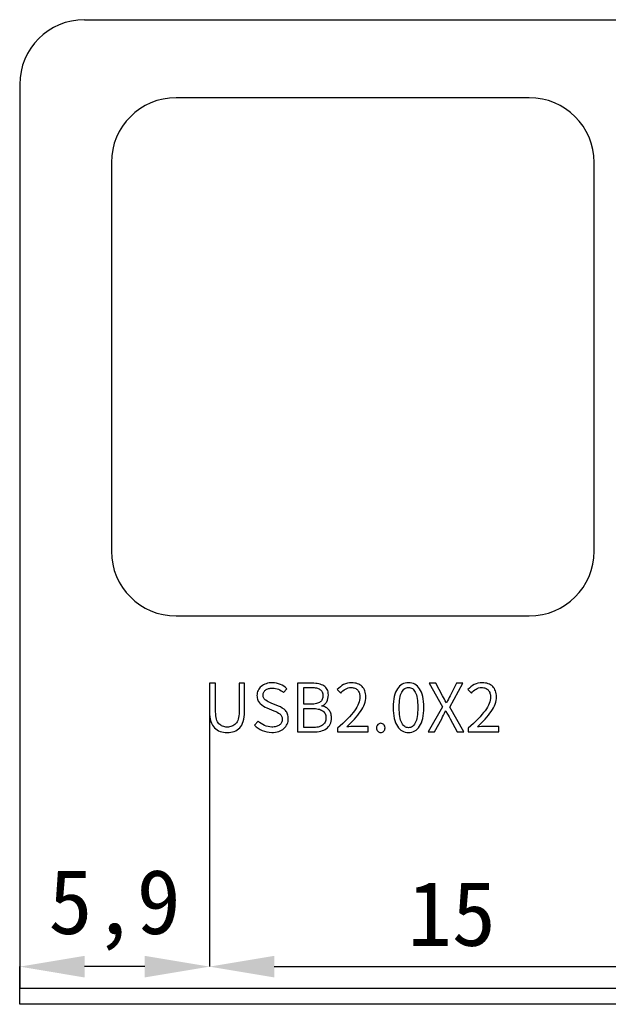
# Model space of a CAD drawing. Header units: millimetres. Extents: x 1723.3 to 1781.9, y 2293.1 to 2323.5.
# Tile 1 of 3: x 1723.3 to 1741.5, y 2293.1 to 2323.5. Entities that reach past the tile are written whole.
import ezdxf

# ---------------------------------------------------------------- set-up
doc = ezdxf.new("R2010")
doc.units = ezdxf.units.MM
doc.styles.add('黑体高度2mm', font='simhei.ttf', dxfattribs={"height": 2})
doc.dimstyles.new('红色高度2mm', dxfattribs={"dimtxt": 2, "dimasz": 2, "dimexe": 0, "dimexo": 0, "dimtad": 1, "dimdec": 1, "dimtxsty": '黑体高度2mm', "dimcen": 2.5, "dimclrd": 1, "dimclre": 1, "dimclrt": 1, "dimadec": 0, "dimazin": 0, "dimtfac": 1, "dimtdec": 1, "dimtmove": 0, "dimatfit": 3, "dimfxl": 1, "dimarcsym": 0})

# ---------------------------------------------------------------- blocks, each defined once
blk = doc.blocks.new('*D13')
at = {"color": 1, "lineweight": -2, "transparency": 16777216}
for p, q in [((1729.165, 2303.022), (1729.165, 2294.274)), ((1723.306, 2293.111), (1723.306, 2294.274)), ((1727.165, 2294.274), (1725.306, 2294.274))]:
    blk.add_line(p, q, dxfattribs=at)
at = {"color": 1, "transparency": 16777216}
for points in [[(1725.306, 2294.607), (1725.306, 2293.94), (1723.306, 2294.274)], [(1727.165, 2294.607), (1727.165, 2293.94), (1729.165, 2294.274)]]:
    blk.add_solid(points, dxfattribs=at)
at = {"layer": 'Defpoints', "color": 0, "transparency": 16777216}
for p in [(1729.165, 2303.022), (1723.306, 2294.274), (1723.306, 2293.111)]:
    blk.add_point(p, dxfattribs=at)
at = {"color": 1, "transparency": 16777216, "insert": (1726.235, 2296.022), "char_height": 2, "attachment_point": 5, "style": '黑体高度2mm'}
blk.add_mtext('5,9', dxfattribs=at)
blk = doc.blocks.new('*D11')
at = {"color": 1, "lineweight": -2, "transparency": 16777216}
for p, q in [((1744.123, 2303.022), (1744.123, 2294.274)), ((1731.165, 2294.274), (1742.123, 2294.274))]:
    blk.add_line(p, q, dxfattribs=at)
at = {"color": 1, "transparency": 16777216}
for points in [[(1731.165, 2294.607), (1731.165, 2293.94), (1729.165, 2294.274)], [(1742.123, 2294.607), (1742.123, 2293.94), (1744.123, 2294.274)]]:
    blk.add_solid(points, dxfattribs=at)
at = {"layer": 'Defpoints', "color": 0, "transparency": 16777216}
for p in [(1744.123, 2303.022), (1729.165, 2294.274), (1744.123, 2294.274)]:
    blk.add_point(p, dxfattribs=at)
at = {"color": 1, "transparency": 16777216, "insert": (1736.644, 2295.899), "char_height": 2, "attachment_point": 5, "style": '黑体高度2mm'}
blk.add_mtext('15', dxfattribs=at)

msp = doc.modelspace()

# ---------------------------------------------------------------- linework, layer by layer
at = {"color": 7, "linetype": 'Continuous', "lineweight": 25}
for p, q in [((1725.306, 2323.511), (1779.906, 2323.511)), ((1723.306, 2321.511), (1723.306, 2293.611)), ((1739.036, 2321.101), (1728.136, 2321.101)), ((1726.136, 2319.101), (1726.136, 2307.101)), ((1741.036, 2307.101), (1741.036, 2319.101)), ((1728.136, 2305.101), (1739.036, 2305.101)), ((1723.306, 2293.611), (1781.906, 2293.611)), ((1723.306, 2293.111), (1723.306, 2293.611)), ((1781.906, 2293.111), (1723.306, 2293.111))]:
    msp.add_line(p, q, dxfattribs=at)
at = {"color": 7, "linetype": 'Continuous', "flags": 128}
for points in [[(1729.71, 2301.504), (1729.769, 2301.506), (1729.825, 2301.512), (1729.877, 2301.522), (1729.927, 2301.537), (1729.974, 2301.558), (1730.018, 2301.583), (1730.058, 2301.612), (1730.096, 2301.647), (1730.131, 2301.686), (1730.161, 2301.733), (1730.186, 2301.786), (1730.207, 2301.845), (1730.224, 2301.911), (1730.236, 2301.984), (1730.243, 2302.063), (1730.247, 2302.148), (1730.247, 2302.148), (1730.247, 2303.022), (1730.247, 2303.022), (1730.078, 2303.022), (1730.078, 2303.022), (1730.078, 2302.142), (1730.078, 2302.142), (1730.075, 2302.078), (1730.07, 2302.019), (1730.061, 2301.966), (1730.05, 2301.917), (1730.035, 2301.873), (1730.017, 2301.834), (1729.995, 2301.8), (1729.971, 2301.772), (1729.945, 2301.747), (1729.916, 2301.726), (1729.886, 2301.708), (1729.855, 2301.694), (1729.821, 2301.683), (1729.786, 2301.675), (1729.749, 2301.671), (1729.71, 2301.671), (1729.71, 2301.671), (1729.673, 2301.671), (1729.637, 2301.675), (1729.603, 2301.683), (1729.57, 2301.694), (1729.539, 2301.708), (1729.51, 2301.726), (1729.483, 2301.747), (1729.457, 2301.772), (1729.433, 2301.8), (1729.413, 2301.834), (1729.395, 2301.873), (1729.381, 2301.917), (1729.369, 2301.966), (1729.361, 2302.019), (1729.355, 2302.078), (1729.353, 2302.142), (1729.353, 2302.142), (1729.353, 2303.022), (1729.353, 2303.022), (1729.165, 2303.022), (1729.165, 2303.022), (1729.165, 2302.148), (1729.165, 2302.148), (1729.168, 2302.063), (1729.176, 2301.984), (1729.189, 2301.911), (1729.206, 2301.845), (1729.228, 2301.786), (1729.254, 2301.733), (1729.285, 2301.686), (1729.32, 2301.647), (1729.359, 2301.612), (1729.401, 2301.583), (1729.445, 2301.558), (1729.493, 2301.537), (1729.543, 2301.522), (1729.596, 2301.512), (1729.652, 2301.506), (1729.71, 2301.504), (1729.71, 2301.504), (1729.71, 2301.504)], [(1731.085, 2301.504), (1731.144, 2301.507), (1731.199, 2301.514), (1731.251, 2301.524), (1731.3, 2301.537), (1731.345, 2301.555), (1731.387, 2301.575), (1731.426, 2301.6), (1731.461, 2301.628), (1731.492, 2301.658), (1731.52, 2301.691), (1731.543, 2301.726), (1731.562, 2301.762), (1731.577, 2301.8), (1731.588, 2301.84), (1731.594, 2301.882), (1731.597, 2301.926), (1731.597, 2301.926), (1731.595, 2301.965), (1731.59, 2302.002), (1731.583, 2302.037), (1731.574, 2302.07), (1731.561, 2302.1), (1731.547, 2302.128), (1731.529, 2302.154), (1731.509, 2302.178), (1731.464, 2302.22), (1731.412, 2302.258), (1731.354, 2302.292), (1731.29, 2302.32), (1731.29, 2302.32), (1731.07, 2302.411), (1731.07, 2302.411), (1731.024, 2302.429), (1730.98, 2302.45), (1730.939, 2302.473), (1730.899, 2302.498), (1730.881, 2302.512), (1730.865, 2302.528), (1730.851, 2302.546), (1730.84, 2302.565), (1730.831, 2302.585), (1730.824, 2302.607), (1730.82, 2302.631), (1730.817, 2302.657), (1730.817, 2302.657), (1730.819, 2302.681), (1730.823, 2302.704), (1730.829, 2302.726), (1730.838, 2302.746), (1730.849, 2302.766), (1730.862, 2302.783), (1730.877, 2302.8), (1730.895, 2302.815), (1730.915, 2302.829), (1730.937, 2302.84), (1730.961, 2302.85), (1730.986, 2302.858), (1731.013, 2302.865), (1731.041, 2302.87), (1731.072, 2302.873), (1731.104, 2302.874), (1731.104, 2302.874), (1731.156, 2302.871), (1731.205, 2302.864), (1731.252, 2302.852), (1731.296, 2302.836), (1731.338, 2302.816), (1731.378, 2302.792), (1731.415, 2302.765), (1731.451, 2302.735), (1731.451, 2302.735), (1731.549, 2302.853), (1731.549, 2302.853), (1731.507, 2302.893), (1731.461, 2302.929), (1731.411, 2302.961), (1731.356, 2302.988), (1731.297, 2303.01), (1731.236, 2303.026), (1731.171, 2303.036), (1731.104, 2303.04), (1731.104, 2303.04), (1731.052, 2303.037), (1731.003, 2303.032), (1730.956, 2303.023), (1730.912, 2303.01), (1730.871, 2302.994), (1730.832, 2302.975), (1730.796, 2302.953), (1730.762, 2302.928), (1730.732, 2302.899), (1730.706, 2302.869), (1730.683, 2302.836), (1730.665, 2302.802), (1730.65, 2302.766), (1730.639, 2302.727), (1730.632, 2302.687), (1730.629, 2302.644), (1730.629, 2302.644), (1730.632, 2302.605), (1730.638, 2302.569), (1730.646, 2302.535), (1730.657, 2302.503), (1730.671, 2302.473), (1730.687, 2302.445), (1730.706, 2302.42), (1730.728, 2302.397), (1730.775, 2302.355), (1730.826, 2302.32), (1730.878, 2302.29), (1730.932, 2302.266), (1730.932, 2302.266), (1731.154, 2302.173), (1731.154, 2302.173), (1731.207, 2302.151), (1731.255, 2302.128), (1731.298, 2302.103), (1731.336, 2302.076), (1731.352, 2302.062), (1731.367, 2302.045), (1731.379, 2302.027), (1731.389, 2302.008), (1731.398, 2301.986), (1731.404, 2301.963), (1731.407, 2301.939), (1731.409, 2301.912), (1731.409, 2301.912), (1731.407, 2301.885), (1731.403, 2301.86), (1731.396, 2301.836), (1731.387, 2301.813), (1731.375, 2301.792), (1731.361, 2301.772), (1731.343, 2301.754), (1731.323, 2301.737), (1731.301, 2301.722), (1731.277, 2301.709), (1731.251, 2301.697), (1731.222, 2301.688), (1731.191, 2301.681), (1731.159, 2301.675), (1731.124, 2301.672), (1731.087, 2301.671), (1731.087, 2301.671), (1731.028, 2301.674), (1730.97, 2301.684), (1730.913, 2301.699), (1730.858, 2301.721), (1730.806, 2301.748), (1730.757, 2301.778), (1730.712, 2301.814), (1730.669, 2301.854), (1730.669, 2301.854), (1730.558, 2301.727), (1730.558, 2301.727), (1730.609, 2301.678), (1730.664, 2301.635), (1730.724, 2301.597), (1730.788, 2301.564), (1730.857, 2301.539), (1730.929, 2301.52), (1731.005, 2301.509), (1731.085, 2301.504), (1731.085, 2301.504), (1731.085, 2301.504)], [(1731.885, 2301.522), (1732.368, 2301.522), (1732.368, 2301.522), (1732.431, 2301.523), (1732.491, 2301.528), (1732.547, 2301.536), (1732.6, 2301.547), (1732.65, 2301.561), (1732.695, 2301.578), (1732.738, 2301.599), (1732.777, 2301.623), (1732.811, 2301.651), (1732.842, 2301.683), (1732.868, 2301.718), (1732.889, 2301.758), (1732.905, 2301.801), (1732.918, 2301.849), (1732.925, 2301.9), (1732.928, 2301.955), (1732.928, 2301.955), (1732.926, 2301.994), (1732.922, 2302.031), (1732.916, 2302.066), (1732.907, 2302.098), (1732.896, 2302.128), (1732.883, 2302.156), (1732.867, 2302.182), (1732.848, 2302.205), (1732.828, 2302.227), (1732.806, 2302.246), (1732.782, 2302.263), (1732.756, 2302.279), (1732.729, 2302.292), (1732.7, 2302.303), (1732.669, 2302.312), (1732.636, 2302.318), (1732.636, 2302.318), (1732.636, 2302.328), (1732.636, 2302.328), (1732.659, 2302.337), (1732.68, 2302.348), (1732.7, 2302.361), (1732.719, 2302.375), (1732.737, 2302.391), (1732.753, 2302.41), (1732.768, 2302.429), (1732.781, 2302.451), (1732.803, 2302.498), (1732.82, 2302.55), (1732.829, 2302.604), (1732.833, 2302.663), (1732.833, 2302.663), (1732.83, 2302.711), (1732.824, 2302.755), (1732.813, 2302.796), (1732.798, 2302.833), (1732.779, 2302.866), (1732.756, 2302.895), (1732.729, 2302.921), (1732.698, 2302.944), (1732.663, 2302.963), (1732.625, 2302.979), (1732.584, 2302.993), (1732.54, 2303.004), (1732.492, 2303.012), (1732.442, 2303.018), (1732.388, 2303.021), (1732.331, 2303.022), (1732.331, 2303.022), (1731.885, 2303.022), (1731.885, 2303.022), (1731.885, 2301.522)], [(1732.072, 2302.375), (1732.072, 2302.891), (1732.072, 2302.891), (1732.306, 2302.891), (1732.306, 2302.891), (1732.349, 2302.891), (1732.39, 2302.888), (1732.427, 2302.884), (1732.462, 2302.878), (1732.494, 2302.87), (1732.523, 2302.859), (1732.55, 2302.848), (1732.574, 2302.834), (1732.595, 2302.818), (1732.613, 2302.799), (1732.629, 2302.778), (1732.642, 2302.755), (1732.651, 2302.729), (1732.658, 2302.7), (1732.663, 2302.67), (1732.664, 2302.637), (1732.664, 2302.637), (1732.663, 2302.607), (1732.659, 2302.579), (1732.653, 2302.553), (1732.644, 2302.528), (1732.632, 2302.506), (1732.617, 2302.484), (1732.599, 2302.464), (1732.579, 2302.446), (1732.555, 2302.43), (1732.529, 2302.416), (1732.499, 2302.404), (1732.465, 2302.394), (1732.428, 2302.386), (1732.388, 2302.38), (1732.345, 2302.377), (1732.298, 2302.375), (1732.298, 2302.375), (1732.072, 2302.375)], [(1733.117, 2301.524), (1734.066, 2301.524), (1734.066, 2301.524), (1734.066, 2301.689), (1734.066, 2301.689), (1733.647, 2301.689), (1733.647, 2301.689), (1733.587, 2301.688), (1733.524, 2301.684), (1733.461, 2301.679), (1733.4, 2301.674), (1733.4, 2301.674), (1733.466, 2301.736), (1733.528, 2301.797), (1733.586, 2301.858), (1733.641, 2301.918), (1733.693, 2301.978), (1733.742, 2302.036), (1733.787, 2302.095), (1733.828, 2302.153), (1733.866, 2302.21), (1733.898, 2302.268), (1733.926, 2302.324), (1733.949, 2302.381), (1733.967, 2302.437), (1733.98, 2302.493), (1733.988, 2302.549), (1733.992, 2302.605), (1733.992, 2302.605), (1733.989, 2302.654), (1733.983, 2302.7), (1733.974, 2302.744), (1733.961, 2302.785), (1733.944, 2302.823), (1733.924, 2302.859), (1733.9, 2302.892), (1733.873, 2302.922), (1733.842, 2302.949), (1733.809, 2302.972), (1733.773, 2302.992), (1733.734, 2303.009), (1733.693, 2303.022), (1733.649, 2303.031), (1733.602, 2303.037), (1733.552, 2303.039), (1733.552, 2303.039), (1733.484, 2303.035), (1733.419, 2303.024), (1733.36, 2303.006), (1733.305, 2302.981), (1733.253, 2302.95), (1733.203, 2302.914), (1733.155, 2302.873), (1733.108, 2302.826), (1733.108, 2302.826), (1733.217, 2302.72), (1733.217, 2302.72), (1733.249, 2302.756), (1733.283, 2302.789), (1733.32, 2302.818), (1733.358, 2302.843), (1733.398, 2302.865), (1733.44, 2302.88), (1733.484, 2302.889), (1733.529, 2302.893), (1733.529, 2302.893), (1733.563, 2302.891), (1733.595, 2302.887), (1733.624, 2302.88), (1733.652, 2302.871), (1733.676, 2302.859), (1733.699, 2302.845), (1733.72, 2302.829), (1733.738, 2302.81), (1733.754, 2302.789), (1733.768, 2302.766), (1733.78, 2302.742), (1733.79, 2302.717), (1733.797, 2302.689), (1733.802, 2302.661), (1733.806, 2302.631), (1733.807, 2302.599), (1733.807, 2302.599), (1733.804, 2302.551), (1733.797, 2302.501), (1733.783, 2302.451), (1733.765, 2302.398), (1733.742, 2302.345), (1733.713, 2302.29), (1733.678, 2302.233), (1733.639, 2302.175), (1733.594, 2302.116), (1733.543, 2302.054), (1733.486, 2301.99), (1733.424, 2301.924), (1733.356, 2301.856), (1733.282, 2301.785), (1733.202, 2301.712), (1733.117, 2301.637), (1733.117, 2301.637), (1733.117, 2301.524)], [(1735.308, 2301.505), (1735.36, 2301.508), (1735.411, 2301.517), (1735.458, 2301.532), (1735.502, 2301.553), (1735.544, 2301.58), (1735.582, 2301.613), (1735.618, 2301.652), (1735.651, 2301.697), (1735.68, 2301.748), (1735.706, 2301.806), (1735.728, 2301.869), (1735.746, 2301.939), (1735.76, 2302.014), (1735.77, 2302.096), (1735.777, 2302.183), (1735.779, 2302.277), (1735.779, 2302.277), (1735.777, 2302.371), (1735.77, 2302.458), (1735.76, 2302.539), (1735.746, 2302.613), (1735.728, 2302.682), (1735.706, 2302.745), (1735.68, 2302.801), (1735.651, 2302.851), (1735.618, 2302.896), (1735.582, 2302.934), (1735.544, 2302.966), (1735.502, 2302.993), (1735.458, 2303.013), (1735.411, 2303.028), (1735.36, 2303.037), (1735.308, 2303.039), (1735.308, 2303.039), (1735.254, 2303.037), (1735.204, 2303.028), (1735.156, 2303.013), (1735.112, 2302.993), (1735.07, 2302.966), (1735.031, 2302.934), (1734.995, 2302.896), (1734.962, 2302.852), (1734.933, 2302.802), (1734.907, 2302.746), (1734.885, 2302.683), (1734.867, 2302.614), (1734.853, 2302.539), (1734.842, 2302.458), (1734.836, 2302.371), (1734.834, 2302.277), (1734.834, 2302.277), (1734.836, 2302.183), (1734.842, 2302.096), (1734.853, 2302.014), (1734.867, 2301.939), (1734.885, 2301.869), (1734.907, 2301.806), (1734.933, 2301.748), (1734.962, 2301.697), (1734.995, 2301.652), (1735.031, 2301.613), (1735.07, 2301.58), (1735.112, 2301.553), (1735.156, 2301.532), (1735.204, 2301.517), (1735.254, 2301.508), (1735.308, 2301.505), (1735.308, 2301.505), (1735.308, 2301.505)], [(1735.308, 2301.651), (1735.275, 2301.653), (1735.245, 2301.66), (1735.216, 2301.671), (1735.189, 2301.687), (1735.164, 2301.708), (1735.14, 2301.734), (1735.118, 2301.765), (1735.098, 2301.8), (1735.08, 2301.841), (1735.064, 2301.886), (1735.05, 2301.938), (1735.039, 2301.995), (1735.031, 2302.057), (1735.024, 2302.125), (1735.02, 2302.198), (1735.019, 2302.277), (1735.019, 2302.277), (1735.02, 2302.356), (1735.024, 2302.428), (1735.031, 2302.495), (1735.039, 2302.556), (1735.05, 2302.613), (1735.064, 2302.663), (1735.08, 2302.708), (1735.098, 2302.748), (1735.118, 2302.782), (1735.14, 2302.812), (1735.164, 2302.837), (1735.189, 2302.858), (1735.216, 2302.874), (1735.245, 2302.885), (1735.275, 2302.891), (1735.308, 2302.893), (1735.308, 2302.893), (1735.339, 2302.891), (1735.369, 2302.885), (1735.398, 2302.874), (1735.425, 2302.858), (1735.45, 2302.837), (1735.473, 2302.812), (1735.495, 2302.782), (1735.515, 2302.748), (1735.533, 2302.708), (1735.549, 2302.663), (1735.562, 2302.613), (1735.574, 2302.556), (1735.582, 2302.495), (1735.589, 2302.428), (1735.593, 2302.356), (1735.594, 2302.277), (1735.594, 2302.277), (1735.593, 2302.198), (1735.589, 2302.125), (1735.582, 2302.057), (1735.574, 2301.995), (1735.562, 2301.938), (1735.549, 2301.886), (1735.533, 2301.841), (1735.515, 2301.8), (1735.495, 2301.765), (1735.473, 2301.734), (1735.45, 2301.708), (1735.425, 2301.687), (1735.398, 2301.671), (1735.369, 2301.66), (1735.339, 2301.653), (1735.308, 2301.651), (1735.308, 2301.651), (1735.308, 2301.651)], [(1735.916, 2301.522), (1736.114, 2301.522), (1736.114, 2301.522), (1736.331, 2301.927), (1736.331, 2301.927), (1736.36, 2301.983), (1736.389, 2302.042), (1736.42, 2302.104), (1736.451, 2302.169), (1736.451, 2302.169), (1736.46, 2302.169), (1736.46, 2302.169), (1736.494, 2302.104), (1736.528, 2302.042), (1736.559, 2301.983), (1736.588, 2301.927), (1736.588, 2301.927), (1736.809, 2301.522), (1736.809, 2301.522), (1737.017, 2301.522), (1737.017, 2301.522), (1736.58, 2302.287), (1736.58, 2302.287), (1736.988, 2303.022), (1736.988, 2303.022), (1736.79, 2303.022), (1736.79, 2303.022), (1736.59, 2302.639), (1736.59, 2302.639), (1736.564, 2302.588), (1736.539, 2302.536), (1736.513, 2302.481), (1736.484, 2302.421), (1736.484, 2302.421), (1736.476, 2302.42), (1736.476, 2302.42), (1736.442, 2302.481), (1736.413, 2302.536), (1736.385, 2302.588), (1736.357, 2302.64), (1736.357, 2302.64), (1736.153, 2303.022), (1736.153, 2303.022), (1735.945, 2303.022), (1735.945, 2303.022), (1736.353, 2302.298), (1736.353, 2302.298), (1735.916, 2301.522)], [(1737.148, 2301.524), (1738.097, 2301.524), (1738.097, 2301.524), (1738.097, 2301.689), (1738.097, 2301.689), (1737.678, 2301.689), (1737.678, 2301.689), (1737.619, 2301.688), (1737.556, 2301.684), (1737.492, 2301.679), (1737.432, 2301.674), (1737.432, 2301.674), (1737.497, 2301.736), (1737.559, 2301.797), (1737.618, 2301.858), (1737.673, 2301.918), (1737.725, 2301.978), (1737.774, 2302.036), (1737.818, 2302.095), (1737.86, 2302.153), (1737.897, 2302.21), (1737.93, 2302.268), (1737.958, 2302.324), (1737.981, 2302.381), (1737.999, 2302.437), (1738.012, 2302.493), (1738.02, 2302.549), (1738.023, 2302.605), (1738.023, 2302.605), (1738.021, 2302.654), (1738.015, 2302.7), (1738.006, 2302.744), (1737.993, 2302.785), (1737.976, 2302.823), (1737.956, 2302.859), (1737.932, 2302.892), (1737.905, 2302.922), (1737.874, 2302.949), (1737.841, 2302.972), (1737.805, 2302.992), (1737.766, 2303.009), (1737.725, 2303.022), (1737.68, 2303.031), (1737.633, 2303.037), (1737.584, 2303.039), (1737.584, 2303.039), (1737.515, 2303.035), (1737.451, 2303.024), (1737.392, 2303.006), (1737.336, 2302.981), (1737.285, 2302.95), (1737.235, 2302.914), (1737.186, 2302.873), (1737.14, 2302.826), (1737.14, 2302.826), (1737.249, 2302.72), (1737.249, 2302.72), (1737.281, 2302.756), (1737.315, 2302.789), (1737.351, 2302.818), (1737.39, 2302.843), (1737.43, 2302.865), (1737.472, 2302.88), (1737.516, 2302.889), (1737.561, 2302.893), (1737.561, 2302.893), (1737.595, 2302.891), (1737.627, 2302.887), (1737.656, 2302.88), (1737.683, 2302.871), (1737.708, 2302.859), (1737.731, 2302.845), (1737.752, 2302.829), (1737.77, 2302.81), (1737.786, 2302.789), (1737.8, 2302.766), (1737.812, 2302.742), (1737.821, 2302.717), (1737.829, 2302.689), (1737.834, 2302.661), (1737.837, 2302.631), (1737.838, 2302.599), (1737.838, 2302.599), (1737.836, 2302.551), (1737.828, 2302.501), (1737.815, 2302.451), (1737.797, 2302.398), (1737.773, 2302.345), (1737.744, 2302.29), (1737.71, 2302.233), (1737.67, 2302.175), (1737.625, 2302.116), (1737.574, 2302.054), (1737.518, 2301.99), (1737.455, 2301.924), (1737.387, 2301.856), (1737.313, 2301.785), (1737.234, 2301.712), (1737.148, 2301.637), (1737.148, 2301.637), (1737.148, 2301.524)], [(1732.072, 2301.653), (1732.072, 2302.245), (1732.072, 2302.245), (1732.337, 2302.245), (1732.337, 2302.245), (1732.387, 2302.244), (1732.434, 2302.241), (1732.477, 2302.235), (1732.518, 2302.228), (1732.555, 2302.219), (1732.59, 2302.207), (1732.622, 2302.193), (1732.65, 2302.176), (1732.675, 2302.158), (1732.697, 2302.137), (1732.716, 2302.114), (1732.732, 2302.088), (1732.743, 2302.06), (1732.752, 2302.03), (1732.757, 2301.997), (1732.759, 2301.962), (1732.759, 2301.962), (1732.757, 2301.923), (1732.752, 2301.887), (1732.743, 2301.855), (1732.731, 2301.824), (1732.716, 2301.796), (1732.697, 2301.77), (1732.675, 2301.748), (1732.649, 2301.728), (1732.62, 2301.71), (1732.589, 2301.695), (1732.554, 2301.682), (1732.517, 2301.671), (1732.477, 2301.663), (1732.435, 2301.657), (1732.389, 2301.654), (1732.341, 2301.653), (1732.341, 2301.653), (1732.072, 2301.653)], [(1734.451, 2301.503), (1734.477, 2301.506), (1734.502, 2301.513), (1734.524, 2301.526), (1734.544, 2301.543), (1734.56, 2301.563), (1734.572, 2301.587), (1734.58, 2301.614), (1734.583, 2301.645), (1734.583, 2301.645), (1734.58, 2301.674), (1734.572, 2301.701), (1734.56, 2301.725), (1734.544, 2301.746), (1734.524, 2301.763), (1734.502, 2301.775), (1734.477, 2301.783), (1734.451, 2301.786), (1734.451, 2301.786), (1734.424, 2301.783), (1734.4, 2301.775), (1734.378, 2301.763), (1734.358, 2301.745), (1734.341, 2301.724), (1734.329, 2301.7), (1734.322, 2301.673), (1734.319, 2301.643), (1734.319, 2301.643), (1734.322, 2301.613), (1734.329, 2301.586), (1734.341, 2301.563), (1734.358, 2301.542), (1734.378, 2301.526), (1734.4, 2301.513), (1734.424, 2301.506), (1734.451, 2301.503), (1734.451, 2301.503), (1734.451, 2301.503)]]:
    msp.add_lwpolyline(points, dxfattribs=at)
at = {"color": 7, "linetype": 'Continuous', "lineweight": 25}
for centre, start, end in [((1725.306, 2321.511), 90, 180), ((1728.136, 2319.101), 90, 180), ((1739.036, 2319.101), 0, 90), ((1728.136, 2307.101), 180, 270), ((1739.036, 2307.101), 270, 0)]:
    msp.add_arc(centre, 2, start, end, dxfattribs=at)

# ---------------------------------------------------------------- dimensions: what is measured, and where the dimension line sits
at = {"color": 3}
for base, p1, p2, picture, middle in [((1723.306, 2294.274), (1729.165, 2303.022), (1723.306, 2293.111), '*D13', (1726.235, 2296.022)), ((1744.123, 2294.274), (1729.165, 2294.274), (1744.123, 2303.022), '*D11', (1736.644, 2295.899))]:
    dim = msp.add_linear_dim(base=base, p1=p1, p2=p2, dimstyle='红色高度2mm', dxfattribs=at)
    dim.commit()
    dim.dimension.update_dxf_attribs({"geometry": picture, "text_midpoint": middle})

doc.saveas('drawing.dxf')
